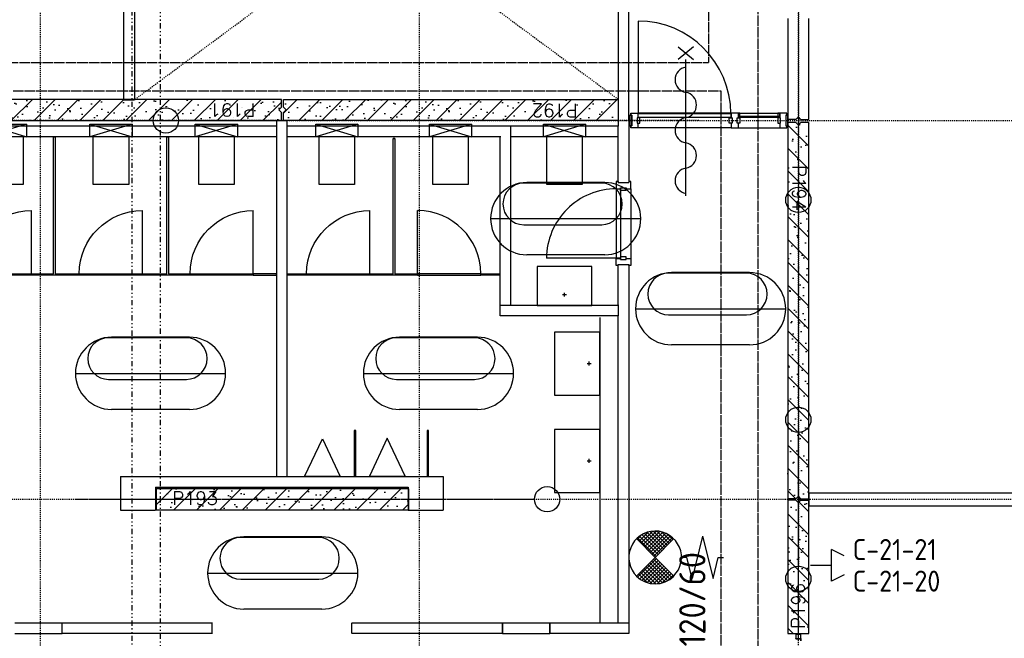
# Model space of a CAD drawing. Extents: x 0 to 1537, y 0 to 841.
# Tile 27 of 58: x 622 to 716, y 239 to 298. Entities that reach past the tile are written whole.
import ezdxf

# ---------------------------------------------------------------- set-up
doc = ezdxf.new("R2010")
doc.units = 0
doc.header["$PDSIZE"] = 2
for name, pattern in [('AUSGEZOGEN', [0]), ('DASHDOT', [25.4, 12.7, -6.35, 0, -6.35]), ('DASHDOT2', [12.7, 6.35, -3.175, 0, -3.175]), ('DASHEDX2', [1.5, 1, -0.5]), ('DIVIDE', [1.25, 0.5, -0.25, 0, -0.25, 0, -0.25]), ('E0001', [1, 1, 0])]:
    doc.linetypes.add(name, pattern=pattern)
doc.layers.get('0').update_dxf_attribs({"linetype": 'CONTINUOUS'})
for name, color, linetype in [('AB$1A---_ATTRIB', 9, 'CONTINUOUS'), ('AL$1A---_ALGEMEEN', 9, 'CONTINUOUS'), ('AT$1A---_TEKSTB', 8, 'CONTINUOUS'), ('ET6130--_KANALISATIE', 7, 'CONTINUOUS'), ('GOTEN', 3, 'CONTINUOUS'), ('STRAMIEN', 1, 'CONTINUOUS'), ('VITELCODERING', 5, 'CONTINUOUS'), ('VITELDATA', 1, 'CONTINUOUS')]:
    doc.layers.add(name, color=color, linetype=linetype)
doc.styles.add('B-01', font='romans.shx', dxfattribs={"width": 1.2})
doc.styles.add('ROMANS', font='romans.shx', dxfattribs={"height": 300})
doc.styles.get("Standard").update_dxf_attribs({"font": 'ISO'})

# ---------------------------------------------------------------- blocks, each defined once
blk = doc.blocks.new('01564')
at = {"layer": 'AL$1A---_ALGEMEEN', "color": 15, "linetype": 'AUSGEZOGEN'}
for p, q in [((0, 1.5), (0, 48.5)), ((1.5, 50), (38.5, 50)), ((1.5, 1.5), (1.5, 48.5)), ((1.5, 48.5), (38.5, 48.5)), ((40, 1.5), (1.5, 1.5)), ((58.5, 0), (1.5, 0)), ((38.5, 48.5), (38.5, 3)), ((40, 48.5), (40, 3)), ((40, 3), (58.5, 3)), ((58.5, 1.5), (40, 1.5))]:
    blk.add_line(p, q, dxfattribs=at)
for centre, start, end in [((1.5, 48.5), 90, 180), ((1.5, 1.5), 180, 270), ((38.5, 48.5), 0, 90), ((40, 3), 180, 270), ((58.5, 1.5), 0, 90), ((58.5, 1.5), 270, 0)]:
    blk.add_arc(centre, 1.5, start, end, dxfattribs=at)
blk = doc.blocks.new('H100017-_871429120740')
at = {"layer": 'AL$1A---_ALGEMEEN'}
for p, q in [((1.2, -120.3), (1.2, -82.5)), ((-17.7, -101.4), (20.1, -101.4))]:
    blk.add_line(p, q, dxfattribs=at)
blk.add_lwpolyline([(-300, -430), (-300, 0), (300, 0), (300, -430)], close=True, dxfattribs=at)
blk = doc.blocks.new('-954JH003')
at = {"layer": 'AL$1A---_ALGEMEEN'}
for p, q in [((200, 120), (-200, 0)), ((-200, 120), (200, 0))]:
    blk.add_line(p, q, dxfattribs=at)
blk.add_lwpolyline([(200, 120), (200, 0), (-200, 0), (-200, 120)], close=True, dxfattribs=at)
blk.add_lwpolyline([(168.1, 0), (168.1, -452.1), (-168.1, -452.1), (-168.1, 0)], dxfattribs=at)
blk = doc.blocks.new('-954P-KOZ2')
at = {"layer": 'AL$1A---_ALGEMEEN', "ltscale": 2}
blk.add_line((15, 0), (615, 0), dxfattribs=at)
at = {"layer": 'AL$1A---_ALGEMEEN', "color": 15, "ltscale": 2}
blk.add_lwpolyline([(0, 0), (0, -600), (15, -600), (15, 0)], close=True, dxfattribs=at)
at = {"layer": 'AL$1A---_ALGEMEEN', "ltscale": 2}
blk.add_arc((15, 0), 600, 270, 0, dxfattribs=at)
blk = doc.blocks.new('H100005-_871429120740')
at = {"layer": 'AL$1A---_ALGEMEEN'}
blk.add_lwpolyline([(-170, 0), (170, 0), (0, -360)], close=True, dxfattribs=at)
blk = doc.blocks.new('H100015-_871429120740')
at = {"layer": 'AL$1A---_ALGEMEEN'}
for p, q in [((1.2, -82.5), (1.2, -120.3)), ((-17.7, -101.4), (20.1, -101.4))]:
    blk.add_line(p, q, dxfattribs=at)
blk.add_lwpolyline([(-260, 0), (-260, -370), (260, -370), (260, 0)], close=True, dxfattribs=at)
blk = doc.blocks.new('-954P1-KHIB')
at = {"layer": 'AL$1A---_ALGEMEEN'}
blk.add_lwpolyline([(-87.4, -105.3), (-61.4, -105.3), (-61.4, -52.3), (-87.4, -52.3)], close=True, dxfattribs=at)
blk = doc.blocks.new('XREF_B-A3-II-112')
at = {"layer": 'AL$1A---_ALGEMEEN', "ltscale": 2}
h = blk.add_hatch(dxfattribs=at)
h.set_pattern_fill('PREFB', color=8, scale=8, angle=360, style=0)
h.set_pattern_definition([(45, (75863.04, 51003.07), (-108.612, 108.612), []), (17, (75863.04, 51003.07), (41.26, 127.724), [0, -130.56, -73.92, 0, -107.52]), (48, (75863.04, 51003.07), (-29.465, 129.875), [0, -129.28, 0, -131.84, 0, -106.24]), (71, (75863.04, 51003.07), (-76.6585, 107.621), [0, -128, 0, -768, -105.28])])
h.paths.add_polyline_path([(74973, 51003.1), (78153, 51003.1), (78153, 51078.1), (78128, 51103.1), (78153, 51128.1), (78153, 51203.1), (74973, 51203.1)])
h = blk.add_hatch(dxfattribs=at)
h.set_pattern_fill('PREFB', color=8, scale=8, angle=360, style=0)
h.set_pattern_definition([(45, (79463.04, 51003.07), (-108.612, 108.612), []), (17, (79463.04, 51003.07), (41.26, 127.724), [0, -130.56, -73.92, 0, -107.52]), (48, (79463.04, 51003.07), (-29.465, 129.875), [0, -129.28, 0, -131.84, 0, -106.24]), (71, (79463.04, 51003.07), (-76.6585, 107.621), [0, -128, 0, -768, -105.28])])
h.paths.add_polyline_path([(78173, 51128.1), (78198, 51103.1), (78173, 51078.1), (78173, 51003.1), (81353, 51003.1), (81353, 51203.1), (78173, 51203.1)])
h = blk.add_hatch(dxfattribs=at)
h.set_pattern_fill('PREFB', color=8, scale=8, angle=90, style=0)
h.set_pattern_definition([(135, (83063.04, 47403.07), (-108.6116, -108.6116), []), (107, (83063.04, 47403.07), (-127.7242, 41.26), [0, -130.56, -73.92, 0, -107.52]), (138, (83063.04, 47403.07), (-129.875, -29.465), [0, -129.28, 0, -131.84, 0, -106.24]), (161, (83063.04, 47403.07), (-107.621, -76.6585), [0, -128, 0, -768, -105.28])])
h.paths.add_polyline_path([(83163, 47413.1), (83163, 50983.1), (83088, 50983.1), (83063, 50958.1), (83063, 47438.1), (83088, 47413.1)])
h.paths.add_polyline_path([(83038, 47413.1), (83063, 47438.1), (83063, 50958.1), (83038, 50983.1), (82963, 50983.1), (82963, 47413.1)])
at = {"layer": 'AL$1A---_ALGEMEEN'}
h = blk.add_hatch(dxfattribs=at)
h.set_pattern_fill('PREFB', color=8, scale=8, angle=180, style=0)
h.set_pattern_definition([(225, (79463.04, 47403.07), (108.612, -108.612), []), (197, (79463.04, 47403.07), (-41.26, -127.724), [0, -130.56, -73.92, 0, -107.52]), (228, (79463.04, 47403.07), (29.465, -129.875), [0, -129.28, 0, -131.84, 0, -106.24]), (251, (79463.04, 47403.07), (76.6585, -107.621), [0, -128, 0, -768, -105.28])])
h.paths.add_polyline_path([(79363, 47503.1), (76963, 47503.1), (76963, 47403.1), (79363, 47403.1)])
h.paths.add_polyline_path([(79363, 47403.1), (76963, 47403.1), (76963, 47303.1), (79363, 47303.1)])
at = {"layer": 'AL$1A---_ALGEMEEN', "ltscale": 2}
h = blk.add_hatch(dxfattribs=at)
h.set_pattern_fill('PREFB', color=8, scale=8, angle=270, style=0)
h.set_pattern_definition([(315, (83063.04, 47403.07), (108.612, 108.612), []), (287, (83063.04, 47403.07), (127.724, -41.26), [0, -130.56, -73.92, 0, -107.52]), (318, (83063.04, 47403.07), (129.875, 29.465), [0, -129.28, 0, -131.84, 0, -106.24]), (341, (83063.04, 47403.07), (107.621, 76.6585), [0, -128, 0, -768, -105.28])])
h.paths.add_polyline_path([(82963, 47393.1), (82963, 46128.1), (83063, 46128.1), (83063, 47368.1), (83038, 47393.1)])
h.paths.add_polyline_path([(83088, 47393.1), (83063, 47368.1), (83063, 46128.1), (83163, 46128.1), (83163, 47393.1)])
at = {"layer": 'AL$1A---_ALGEMEEN', "color": 8, "linetype": 'DASHDOT', "ltscale": 0.5}
for p, q in [((83063, 54637.6), (83063, 50367.6)), ((78441.5, 51003.1), (74023.4, 51003.1)), ((82117, 51003.1), (77176.2, 51003.1)), ((83063, 51037.6), (83063, 46767.6)), ((83063, 46083.6), (83063, 48038.6)), ((76206.3, 47403.1), (80557.1, 47403.1))]:
    blk.add_line(p, q, dxfattribs=at)
at = {"layer": 'AL$1A---_ALGEMEEN', "color": 8, "linetype": 'DASHEDX2', "ltscale": 5}
for p, q in [((76758, 54598.1), (81353, 51203.1)), ((76763, 51203.1), (81353, 54603.1))]:
    blk.add_line(p, q, dxfattribs=at)
at = {"layer": 'AL$1A---_ALGEMEEN', "color": 8, "ltscale": 2}
for p, q in [((81353, 53394.1), (81353, 50948.1)), ((81453, 51003.1), (81453, 53394.1)), ((81542, 51948.3), (81542, 51069.3)), ((81542, 51948.1), (81542, 51069.1)), ((81922.1, 51702.1), (82066.1, 51582.1)), ((82066.1, 51702.1), (81922.1, 51582.1)), ((81994.1, 50286.1), (81994.1, 51582.1)), ((76658, 51198.1), (76758, 51198.1)), ((81473, 51053.8), (81473, 51072.3)), ((81473, 51072.3), (81540, 51072.3)), ((81473, 51053.6), (81473, 51072.1)), ((81473, 51072.1), (81540, 51072.1)), ((81540, 51072.3), (81540, 51029.3)), ((82424, 51072.3), (81540, 51072.3)), ((81540, 51072.1), (81540, 51029.1)), ((82424, 51072.1), (81540, 51072.1)), ((82491, 51072.3), (82424, 51072.3)), ((82424, 51072.3), (82424, 51029.3)), ((82491, 51072.1), (82424, 51072.1)), ((82424, 51072.1), (82424, 51029.1)), ((82491, 51072.3), (82491, 51029.3)), ((82491, 51072.3), (82886, 51072.3)), ((82491, 51072.1), (82491, 51029.1)), ((82491, 51072.1), (82886, 51072.1)), ((82953, 51072.3), (82886, 51072.3)), ((82886, 51072.3), (82886, 51029.3)), ((82953, 51072.1), (82886, 51072.1)), ((82886, 51072.1), (82886, 51029.1)), ((82953, 51053.8), (82953, 51072.3)), ((82953, 51053.6), (82953, 51072.1)), ((78108, 50998.1), (78108, 50948.1)), ((78208, 50998.1), (78108, 50998.1)), ((78208, 50948.1), (78208, 50998.1)), ((81453, 51003.1), (81453, 50412.6)), ((81482, 51053.8), (81473, 51053.8)), ((81473, 51053.8), (81482, 51053.8)), ((81482, 51053.6), (81473, 51053.6)), ((81473, 51053.6), (81482, 51053.6)), ((81482, 51053.8), (81482, 50951.8)), ((81482, 51053.6), (81482, 50951.6)), ((81540, 50976.3), (81540, 50933.3)), ((81540, 50976.1), (81540, 50933.1)), ((82433, 51029.3), (82424, 51029.3)), ((82433, 51029.1), (82424, 51029.1)), ((82433, 50976.3), (82424, 50976.3)), ((82424, 50976.3), (82424, 50933.3)), ((82433, 50976.1), (82424, 50976.1)), ((82424, 50976.1), (82424, 50933.1)), ((82433, 51029.3), (82433, 50976.3)), ((82433, 51029.1), (82433, 50976.1)), ((82491, 50976.3), (82491, 50933.3)), ((82491, 50976.1), (82491, 50933.1)), ((82886, 51029.3), (82895, 51029.3)), ((82886, 51029.1), (82895, 51029.1)), ((82886, 50976.3), (82886, 50933.3)), ((82886, 50976.1), (82886, 50933.1)), ((82944, 51053.8), (82953, 51053.8)), ((82944, 51053.8), (82944, 50951.8)), ((82944, 51053.6), (82953, 51053.6)), ((82944, 51053.6), (82944, 50951.6)), ((78108, 50948.1), (74963, 50948.1)), ((81353, 50948.1), (78208, 50948.1)), ((80331.2, 50848.1), (80331.2, 50948.1)), ((81353, 50848.1), (81353, 50948.1)), ((81482, 50951.8), (81472.3, 50951.8)), ((81482, 50951.6), (81472.3, 50951.6)), ((81540, 50933.3), (81473, 50933.3)), ((81540, 50933.1), (81473, 50933.1)), ((82424, 50933.3), (81540, 50933.3)), ((82424, 50933.1), (81540, 50933.1)), ((82424, 50933.3), (82491, 50933.3)), ((82424, 50933.1), (82491, 50933.1)), ((82491, 50933.3), (82886, 50933.3)), ((82491, 50933.1), (82886, 50933.1)), ((82886, 50933.3), (82911, 50933.3)), ((82886, 50933.1), (82911, 50933.1)), ((82911, 50933.3), (82953, 50933.3)), ((82911, 50933.1), (82953, 50933.1)), ((82944, 50951.8), (82953, 50951.8)), ((82944, 50951.6), (82953, 50951.6)), ((78108, 50848.1), (74963, 50848.1)), ((78108, 50848.1), (78108, 47618.1)), ((78208, 47618.1), (78208, 50848.1)), ((80236.2, 50848.1), (78208, 50848.1)), ((80231.2, 49146.1), (80231.2, 50848.1)), ((80331.2, 49246.1), (80331.2, 50848.1)), ((81353, 50848.1), (80331.2, 50848.1)), ((81353, 50412.6), (81353, 50848.1)), ((81332.5, 50421.6), (81332.5, 50354.6)), ((81351, 50421.6), (81332.5, 50421.6)), ((81351, 50421.6), (81351, 50412.6)), ((81351, 50412.6), (81453, 50412.6)), ((81353, 50412.6), (81453, 50412.6)), ((81453, 50421.6), (81453, 50412.6)), ((81471.5, 50354.6), (81471.5, 50421.6)), ((81332.5, 50354.6), (81375.5, 50354.6)), ((81332.5, 50354.6), (81332.5, 49691.4)), ((81375.5, 50363.6), (81428.5, 50363.6)), ((81375.5, 50363.6), (81375.5, 50354.6)), ((81428.5, 50363.6), (81428.5, 50354.6)), ((81428.5, 50354.6), (81471.5, 50354.6)), ((81471.5, 50354.6), (81471.5, 49691.4)), ((81335.5, 49693.4), (80671.5, 49693.4)), ((81332.5, 49624.4), (81332.5, 49691.4)), ((81332.5, 49691.4), (81375.5, 49691.4)), ((81375.5, 49682.4), (81375.5, 49691.4)), ((81375.5, 49682.4), (81428.5, 49682.4)), ((81428.5, 49691.4), (81471.5, 49691.4)), ((81428.5, 49682.4), (81428.5, 49691.4)), ((81471.5, 49691.4), (81471.5, 49624.4)), ((81351, 49624.4), (81332.5, 49624.4)), ((81351, 49624.4), (81351, 49633.4)), ((81351, 49633.4), (81453, 49633.4)), ((81353, 49633.4), (81453, 49633.4)), ((81353, 49251.6), (81353, 49633.4)), ((81453, 49633.4), (81453, 46128.1)), ((81453, 49624.4), (81453, 49633.4)), ((80047.1, 49546.6), (80231.2, 49546.6)), ((80231.2, 49531.6), (80047.1, 49531.6)), ((80331.2, 49246.1), (80231.2, 49246.1)), ((81353, 49246.1), (80331.2, 49246.1)), ((81353, 49251.6), (81353, 49246.1)), ((81353, 49246.1), (81353, 49146.1)), ((81353, 49146.1), (80231.2, 49146.1)), ((81178, 49131.1), (81178, 46228.1)), ((81353, 46228.1), (81353, 49151.6)), ((76627, 47618.1), (78108, 47618.1)), ((76627, 47618.1), (76627, 47298.1)), ((78208, 47618.1), (79689, 47618.1)), ((79689, 47618.1), (79689, 47298.1)), ((76958, 47518.1), (79358, 47518.1)), ((76958, 47518.1), (76958, 47298.1)), ((79358, 47518.1), (79358, 47298.1)), ((76627, 47298.1), (76958, 47298.1)), ((79358, 47298.1), (79689, 47298.1)), ((75623, 46228.1), (76073, 46228.1)), ((76073, 46228.1), (77499, 46228.1)), ((76073, 46128.1), (76073, 46228.1)), ((77493, 46228.1), (77493, 46128.1)), ((78823, 46128.1), (78823, 46228.1)), ((78827, 46228.1), (80253, 46228.1)), ((80253, 46228.1), (80253, 46128.1)), ((80253, 46128.1), (80253, 46228.1)), ((80253, 46228.1), (80703, 46228.1)), ((80703, 46228.1), (80703, 46128.1)), ((80703, 46228.1), (81353, 46228.1)), ((80703, 46128.1), (80703, 46228.1)), ((81353, 46228.1), (81453, 46228.1)), ((75623, 46128.1), (76073, 46128.1)), ((77499, 46128.1), (76073, 46128.1)), ((80253, 46128.1), (78827, 46128.1)), ((80253, 46128.1), (80703, 46128.1)), ((81453, 46128.1), (80703, 46128.1))]:
    blk.add_line(p, q, dxfattribs=at)
at = {"layer": 'AL$1A---_ALGEMEEN', "color": 8, "linetype": 'Continuous'}
for p, q in [((82963, 51973.6), (82963, 51013.1)), ((83163, 51013.1), (83163, 51973.6)), ((78153, 51203.1), (74973, 51203.1)), ((78153, 51128.1), (78153, 51203.1)), ((78173, 51128.1), (78173, 51203.1)), ((78173, 51203.1), (81353, 51203.1)), ((81353, 51203.1), (81353, 51003.1)), ((78128, 51103.1), (78153, 51128.1)), ((78153, 51078.1), (78128, 51103.1)), ((78153, 51003.1), (78153, 51078.1)), ((78198, 51103.1), (78173, 51128.1)), ((78173, 51078.1), (78198, 51103.1)), ((78173, 51003.1), (78173, 51078.1)), ((74973, 51003.1), (78153, 51003.1)), ((81353, 51003.1), (78173, 51003.1)), ((83038, 51013.1), (82963, 51013.1)), ((82963, 50983.1), (82963, 47408.1)), ((83038, 50983.1), (82963, 50983.1)), ((83063, 51038.1), (83038, 51013.1)), ((83038, 50983.1), (83063, 50958.1)), ((83088, 51013.1), (83063, 51038.1)), ((83063, 50958.1), (83088, 50983.1)), ((83088, 51013.1), (83163, 51013.1)), ((83163, 50983.1), (83088, 50983.1)), ((83163, 47408.1), (83163, 50983.1)), ((79363, 47503.1), (76963, 47503.1)), ((76963, 47503.1), (76963, 47303.1)), ((79363, 47303.1), (79363, 47503.1)), ((83063, 47433.1), (83038, 47408.1)), ((83088, 47408.1), (83063, 47433.1)), ((83038, 47408.1), (82963, 47408.1)), ((82963, 47393.1), (82963, 46128.1)), ((83038, 47393.1), (82963, 47393.1)), ((83038, 47393.1), (83063, 47368.1)), ((83063, 47368.1), (83088, 47393.1)), ((83088, 47408.1), (83163, 47408.1)), ((83088, 47393.1), (83163, 47393.1)), ((83163, 46128.1), (83163, 47393.1)), ((76963, 47303.1), (79363, 47303.1)), ((81536.7, 46661.5), (81714.6, 46839.4)), ((81556.4, 46645.8), (81732.3, 46821.7)), ((81578, 46632.1), (81749.9, 46804)), ((81601.5, 46620.3), (81767.6, 46786.4)), ((81771.7, 46608.8), (81616.3, 46764.2)), ((81627.3, 46610.6), (81785.3, 46768.7)), ((81798, 46617.9), (81634, 46781.9)), ((81822, 46629.3), (81651.7, 46799.6)), ((81844, 46642.6), (81669.4, 46817.3)), ((81864.1, 46657.8), (81687, 46834.9)), ((81629.1, 46610.1), (81545.6, 46693.5)), ((81673.7, 46600.8), (81563.3, 46711.2)), ((81710.6, 46599.2), (81581, 46728.9)), ((81742.8, 46602.4), (81598.7, 46746.6)), ((81655.5, 46603.5), (81803, 46751)), ((81686.9, 46599.6), (81820.7, 46733.3)), ((81722.6, 46599.9), (81838.3, 46715.6)), ((81765.1, 46607), (81856, 46698)), ((81823.5, 46630.1), (81873.7, 46680.3)), ((82963, 46128.1), (83163, 46128.1))]:
    blk.add_line(p, q, dxfattribs=at)
at = {"layer": 'AL$1A---_ALGEMEEN', "color": 8}
for p, q in [((78208, 50998.1), (78108, 50998.1)), ((78108, 50998.1), (78108, 47618.1)), ((78208, 47618.1), (78208, 50998.1)), ((81482, 51053.6), (81463, 51053.6)), ((81463, 51053.6), (81463, 50951.6)), ((81482, 50951.6), (81482, 51053.6)), ((82963, 51053.6), (82944, 51053.6)), ((82944, 51053.6), (82944, 50951.6)), ((82963, 50951.6), (82963, 51053.6)), ((81463, 50951.6), (81482, 50951.6)), ((82944, 50951.6), (82963, 50951.6)), ((78108, 47618.1), (78208, 47618.1)), ((83163, 47465.6), (86499.6, 47465.6)), ((83163, 47465.6), (83163, 47340.6)), ((83163, 47340.6), (86499.6, 47340.6)), ((81532.3, 47021.7), (81578, 47067.4)), ((81712.6, 46860.5), (81536.1, 47037)), ((81550, 47004), (81638.4, 47092.4)), ((81730.3, 46878.2), (81555.6, 47052.9)), ((81567.6, 46986.3), (81681.3, 47100)), ((81748, 46895.9), (81577, 47066.9)), ((81585.3, 46968.7), (81717.2, 47100.5)), ((81765.7, 46913.6), (81600.4, 47078.9)), ((81603, 46951), (81748.7, 47096.7)), ((81620.7, 46933.3), (81777.1, 47089.7)), ((81783.3, 46931.2), (81625.9, 47088.7)), ((81638.4, 46915.6), (81802.9, 47080.1)), ((81801, 46948.9), (81653.9, 47096.1)), ((81656, 46897.9), (81826.4, 47068.4)), ((81673.7, 46880.3), (81848, 47054.6)), ((81818.7, 46966.6), (81685, 47100.3)), ((81691.4, 46862.6), (81867.8, 47039)), ((81836.4, 46984.3), (81720.3, 47100.3)), ((81854.1, 47001.9), (81762.2, 47093.8)), ((81871.7, 47019.6), (81818.9, 47072.5)), ((82153, 47050.9), (82053, 46650.9)), ((82153, 47050.9), (82253, 46650.9)), ((81703, 46850.9), (81528, 47025.9)), ((81703, 46850.9), (81878, 47025.9)), ((81703, 46850.9), (81528, 46675.9)), ((81703, 46850.9), (81878, 46675.9)), ((82003, 46850.9), (81953, 46850.9)), ((82053, 46650.9), (82003, 46850.9)), ((82253, 46650.9), (82303, 46850.9)), ((82303, 46850.9), (82353, 46850.9))]:
    blk.add_line(p, q, dxfattribs=at)
at = {"layer": 'AL$1A---_ALGEMEEN', "color": 8, "linetype": 'ByBlock'}
for p, q in [((81193.3, 50407.5), (80454.8, 50407.5)), ((81223.8, 50413.3), (80483.5, 50413.3)), ((80140.3, 50070.1), (81566.9, 50070.1)), ((81195.1, 50008.5), (80454.8, 50008.5)), ((81223.8, 49726.9), (80483.5, 49726.9)), ((82569.4, 49551.4), (81830.9, 49551.4)), ((82599.9, 49557.1), (81859.6, 49557.1)), ((81516.4, 49213.9), (82943, 49213.9)), ((82571.1, 49152.4), (81830.9, 49152.4)), ((77250.6, 48937.3), (76512.1, 48937.3)), ((77281, 48943.1), (76540.8, 48943.1)), ((79985, 48937.3), (79246.5, 48937.3)), ((80015.5, 48943.1), (79275.2, 48943.1)), ((82599.9, 48870.8), (81859.6, 48870.8)), ((76197.6, 48599.9), (77624.2, 48599.9)), ((77252.3, 48538.3), (76512.1, 48538.3)), ((78932, 48599.9), (80358.7, 48599.9)), ((79986.8, 48538.3), (79246.5, 48538.3)), ((77281, 48256.7), (76540.8, 48256.7)), ((80015.5, 48256.7), (79275.2, 48256.7)), ((78506, 47039.5), (77767.5, 47039.5)), ((78536.5, 47045.3), (77796.2, 47045.3)), ((77453, 46702.1), (78879.7, 46702.1)), ((78507.8, 46640.5), (77767.5, 46640.5)), ((78536.5, 46358.9), (77796.2, 46358.9))]:
    blk.add_line(p, q, dxfattribs=at)
at = {"layer": 'AL$1A---_ALGEMEEN', "color": 8, "ltscale": 2}
for points in [[(76658, 51198.1), (76658, 52403.3)], [(76758, 52403.3), (76758, 51198.1)], [(82491, 51045.3), (82508, 51045.3), (82508, 51072.3), (82491, 51072.3), (82491, 51045.3)], [(82491, 51045.1), (82508, 51045.1), (82508, 51072.1), (82491, 51072.1), (82491, 51045.1)], [(82869, 51045.3), (82886, 51045.3), (82886, 51072.3), (82869, 51072.3), (82869, 51045.3)], [(82869, 51045.1), (82886, 51045.1), (82886, 51072.1), (82869, 51072.1), (82869, 51045.1)], [(81473, 50933.3), (81473, 50951.8)], [(81473, 50933.1), (81473, 50951.6)], [(82953, 50933.3), (82953, 50951.8)], [(82953, 50933.1), (82953, 50951.6)], [(76003.5, 50848.1), (76003.5, 49546.6), (76233, 49546.6), (76233, 49531.6), (75779.3, 49531.6), (75779.3, 49546.6), (75988.5, 49546.6), (75988.5, 50848.1), (76003.5, 50848.1), (75988.5, 50848.1)], [(77081.5, 50848.1), (77081.5, 49546.6), (77286.8, 49546.6), (77286.8, 49531.6), (76833, 49531.6), (76833, 49546.6), (77066.5, 49546.6), (77066.5, 50848.1), (77081.5, 50848.1), (77066.5, 50848.1)], [(79229.6, 50833.1), (79229.6, 49546.6), (79447.1, 49546.6), (79447.1, 49531.6), (78993.4, 49531.6), (78993.4, 49546.6), (79214.6, 49546.6), (79214.6, 50833.1), (79229.6, 50833.1), (79214.6, 50833.1)], [(81471.5, 50421.6), (81453, 50421.6)], [(81471.5, 49624.4), (81453, 49624.4)]]:
    blk.add_lwpolyline(points, dxfattribs=at)
at = {"layer": 'AL$1A---_ALGEMEEN', "color": 8}
for points in [[(82422, 51069.3), (82422, 51030.3), (81542, 51030.3), (81542, 51069.3)], [(82422, 51069.1), (82422, 51030.1), (81542, 51030.1), (81542, 51069.1)], [(81557, 51029.3), (81531, 51029.3), (81531, 50976.3), (81557, 50976.3)], [(81557, 51029.1), (81531, 51029.1), (81531, 50976.1), (81557, 50976.1)], [(82407, 51029.3), (82433, 51029.3), (82433, 50976.3), (82407, 50976.3)], [(82407, 51029.1), (82433, 51029.1), (82433, 50976.1), (82407, 50976.1)], [(82482, 51029.3), (82508, 51029.3), (82508, 50976.3), (82482, 50976.3)], [(82482, 51029.1), (82508, 51029.1), (82508, 50976.1), (82482, 50976.1)], [(82895, 51029.3), (82869, 51029.3), (82869, 50976.3), (82895, 50976.3)], [(82895, 51029.1), (82869, 51029.1), (82869, 50976.1), (82895, 50976.1)], [(81335.5, 50352.6), (81374.5, 50352.6), (81374.5, 49693.4), (81335.5, 49693.4)], [(81375.5, 50337.6), (81375.5, 50363.6), (81428.5, 50363.6), (81428.5, 50337.6)]]:
    blk.add_lwpolyline(points, close=True, dxfattribs=at)
at = {"layer": 'AL$1A---_ALGEMEEN', "color": 8, "ltscale": 2}
for points in [[(82496, 51041.3), (82496, 51033.3), (82881, 51033.3), (82881, 51041.3)], [(82496, 51041.1), (82496, 51033.1), (82881, 51033.1), (82881, 51041.1)], [(78108, 49546.6), (77886.8, 49546.6), (77886.8, 49531.6), (78108, 49531.6)], [(78208, 49546.6), (78393.4, 49546.6), (78393.4, 49531.6), (78208, 49531.6)], [(78858.9, 47618.1), (78858.9, 48058.1), (78843.9, 48058.1), (78843.9, 47618.1)], [(79551.5, 47618.1), (79551.5, 48058.1), (79536.5, 48058.1), (79536.5, 47618.1)]]:
    blk.add_lwpolyline(points, close=True, dxfattribs=at)
at = {"layer": 'AL$1A---_ALGEMEEN', "color": 8, "linetype": 'Continuous'}
blk.add_lwpolyline([(81525.4, 46672, 0.412892), (81880.6, 46672.9, -1.104742)], format="xyb", dxfattribs=at)
at = {"layer": 'AL$1A---_ALGEMEEN', "color": 8, "linetype": 'Continuous', "ltscale": 2}
for centre in [(77056.2, 51003.1), (83063, 50247.6), (83063, 48158.6), (80677.1, 47403.1), (83063, 46647.6)]:
    blk.add_circle(centre, 120, dxfattribs=at)
at = {"layer": 'AL$1A---_ALGEMEEN', "color": 8, "ltscale": 2}
for centre, radius, start, end in [((81541.3, 51067.5), 880.7, 0.11121, 89.95393), ((81541.3, 51067.4), 880.7, 0.11121, 89.95393), ((82014.1, 51390.1), 121.7, 99.46232, 260.53768), ((81974.1, 51150.1), 121.7, 279.46232, 80.53768), ((82014.1, 50910.1), 121.7, 99.46232, 260.53768), ((81974.1, 50670.1), 121.7, 279.46232, 80.53768), ((82014.1, 50430.1), 121.7, 99.46232, 260.53768), ((81332.5, 49691.6), 661, 89.73996, 179.84398)]:
    blk.add_arc(centre, radius, start, end, dxfattribs=at)
at = {"layer": 'AL$1A---_ALGEMEEN', "color": 8, "linetype": 'ByBlock'}
for centre, radius, start, end in [((80483.5, 50070.1), 343.2, 90, 270), ((80454.8, 50209.9), 197.6, 90, 270), ((81193.3, 50209.9), 197.6, 270, 90), ((81223.8, 50070.1), 343.2, 270, 90), ((81859.6, 49213.9), 343.2, 90, 270), ((81830.9, 49353.8), 197.6, 90, 270), ((82569.4, 49353.8), 197.6, 270, 90), ((82599.9, 49213.9), 343.2, 270, 90), ((76540.8, 48599.9), 343.2, 90, 270), ((76512.1, 48739.7), 197.6, 90, 270), ((77250.6, 48739.7), 197.6, 270, 90), ((77281, 48599.9), 343.2, 270, 90), ((79275.2, 48599.9), 343.2, 90, 270), ((79246.5, 48739.7), 197.6, 90, 270), ((79985, 48739.7), 197.6, 270, 90), ((80015.5, 48599.9), 343.2, 270, 90), ((77796.2, 46702.1), 343.2, 90, 270), ((77767.5, 46841.9), 197.6, 90, 270), ((78506, 46841.9), 197.6, 270, 90), ((78536.5, 46702.1), 343.2, 270, 90)]:
    blk.add_arc(centre, radius, start, end, dxfattribs=at)
at = {"layer": 'AL$1A---_ALGEMEEN', "color": 8}
blk.add_arc((81703, 46850.9), 250, 314.92955, 226.20005, dxfattribs=at)
at = {"layer": 'AL$1A---_ALGEMEEN', "color": 8, "linetype": 'Continuous', "ltscale": 2}
for p in [(75863, 51003.1), (79463, 51003.1), (83063, 51003.1), (79463, 47403.1), (83063, 47403.1), (83063, 46118.1)]:
    blk.add_point(p, dxfattribs=at)
at = {"layer": 'STRAMIEN', "color": 8, "linetype": 'DASHDOT2'}
for p, q in [((75863, 95903.1), (75863, 35276.1)), ((79463, 95903.1), (79463, 35276.1)), ((83063, 35276.1), (83063, 95903.1)), ((18063, 51003.1), (104973, 51003.1)), ((18013, 47403.1), (104928, 47403.1))]:
    blk.add_line(p, q, dxfattribs=at)
at = {"layer": 'AL$1A---_ALGEMEEN', "color": 8, "ltscale": 2}
for p in [(75534, 50848.1), (76535, 50848.1), (77536.1, 50848.1), (78680.5, 50847.9), (79758.5, 50848.1), (80842.1, 50848.1)]:
    blk.add_blockref('-954JH003', p, dxfattribs=at)
at = {"layer": 'AL$1A---_ALGEMEEN', "color": 8, "ltscale": 2, "xscale": -1}
for name, p, rotation in [('-954P-KOZ2', (75779.3, 49531.6), 270), ('-954P-KOZ2', (76833, 49531.6), 270), ('-954P-KOZ2', (77886.8, 49531.6), 270), ('-954P-KOZ2', (78993.4, 49531.6), 270), ('H100017-_871429120740', (81178, 48690.9), 270), ('H100017-_871429120740', (81178, 47766.9), 270), ('H100005-_871429120740', (79159.4, 47623.1), 180)]:
    blk.add_blockref(name, p, dxfattribs=dict(at, rotation=rotation))
at = {"layer": 'AL$1A---_ALGEMEEN', "color": 8, "ltscale": 2}
for name, p, rotation in [('-954P-KOZ2', (79447.1, 49531.6), 90), ('-954P1-KHIB', (81480.8, 49621), 270), ('H100015-_871429120740', (80842.1, 49246.1), 180), ('H100005-_871429120740', (78543, 47618.1), 180)]:
    blk.add_blockref(name, p, dxfattribs=dict(at, rotation=rotation))
at = {"layer": 'AL$1A---_ALGEMEEN', "color": 8, "ltscale": 2, "extrusion": (0, 0, -1), "zscale": -1, "rotation": 270}
blk.add_blockref('01564', (-83088, 46118.1), dxfattribs=at)
at = {"layer": 'AB$1A---_ATTRIB', "color": 8, "linetype": 'Continuous', "style": 'ROMANS'}
for tag, p, height in [('RUIMTENUMMER', (60177.2, 86637.4), 200), ('PEILMAAT', (60122.8, 86379.8), 150), ('RUIMTENUMMER', (23321.9, 85669.4), 200), ('PEILMAAT', (23267.5, 85411.8), 150), ('RUIMTENUMMER', (25656.2, 84910.2), 200), ('RUIMTENUMMER', (66336.2, 84906.8), 200), ('PEILMAAT', (25601.8, 84652.6), 150), ('PEILMAAT', (66281.8, 84649.2), 150), ('RUIMTENUMMER', (23536.7, 82918.7), 200), ('PEILMAAT', (23482.3, 82661.1), 150), ('RUIMTENUMMER', (84268.6, 82608.4), 200), ('PEILMAAT', (84214.2, 82350.8), 150), ('RUIMTENUMMER', (23680.6, 80585.4), 200), ('PEILMAAT', (23626.2, 80327.8), 150), ('RUIMTENUMMER', (22893.9, 79094.4), 200), ('RUIMTENUMMER', (66336.2, 79048.4), 200), ('PEILMAAT', (22839.4, 78836.8), 150), ('PEILMAAT', (66281.8, 78790.8), 150), ('RUIMTENUMMER', (84268.6, 77245.4), 200), ('PEILMAAT', (84214.2, 76987.8), 150), ('RUIMTENUMMER', (81101.2, 75686.4), 200), ('RUIMTENUMMER', (83670.6, 75687.4), 200), ('RUIMTENUMMER', (86015.2, 75686.4), 200), ('RUIMTENUMMER', (75644.2, 75605), 200), ('RUIMTENUMMER', (25752.2, 75504.4), 200), ('PEILMAAT', (81046.8, 75428.8), 150), ('PEILMAAT', (83616.2, 75429.8), 150), ('PEILMAAT', (85960.8, 75428.8), 150), ('PEILMAAT', (75589.8, 75347.4), 150), ('PEILMAAT', (25697.8, 75246.8), 150), ('RUIMTENUMMER', (93080.6, 75257.4), 200), ('PEILMAAT', (93026.2, 74999.8), 150), ('RUIMTENUMMER', (88630.2, 74488.4), 200), ('PEILMAAT', (88575.8, 74230.8), 150), ('RUIMTENUMMER', (73289.6, 74100.1), 200), ('RUIMTENUMMER', (75369.4, 73881.6), 200), ('PEILMAAT', (73235.2, 73842.5), 150), ('PEILMAAT', (75315, 73624), 150), ('RUIMTENUMMER', (78391.3, 73377.6), 200), ('RUIMTENUMMER', (23083.2, 73242.4), 200), ('RUIMTENUMMER', (25752.2, 73236.9), 200), ('PEILMAAT', (78336.8, 73120), 150), ('PEILMAAT', (23028.8, 72984.8), 150), ('PEILMAAT', (25697.8, 72979.3), 150), ('RUIMTENUMMER', (44810, 70416), 200), ('PEILMAAT', (44755.6, 70158.4), 150), ('RUIMTENUMMER', (83574.2, 63583.4), 200), ('RUIMTENUMMER', (44810, 63429.3), 200), ('PEILMAAT', (83519.8, 63325.8), 150), ('PEILMAAT', (44755.6, 63171.6), 150), ('RUIMTENUMMER', (75343.2, 53663.2), 200), ('RUIMTENUMMER', (78500, 53652), 200), ('PEILMAAT', (75288.8, 53405.6), 150), ('PEILMAAT', (78445.6, 53394.4), 150), ('RUIMTENUMMER', (23321.9, 53269.4), 200), ('PEILMAAT', (23267.5, 53011.8), 150), ('RUIMTENUMMER', (25657.5, 52384.3), 200), ('PEILMAAT', (25603.1, 52126.7), 150), ('RUIMTENUMMER', (23526.5, 50517.6), 200), ('PEILMAAT', (23472.1, 50260), 150), ('RUIMTENUMMER', (80351.5, 50113.4), 200), ('PEILMAAT', (80297.1, 49855.8), 150), ('RUIMTENUMMER', (73192.2, 49570.4), 200), ('PEILMAAT', (73137.8, 49312.8), 150), ('RUIMTENUMMER', (81727.6, 49257.3), 200), ('PEILMAAT', (81673.2, 48999.7), 150), ('RUIMTENUMMER', (76408.8, 48643.3), 200), ('RUIMTENUMMER', (79143.2, 48643.3), 200), ('PEILMAAT', (76354.4, 48385.6), 150), ('PEILMAAT', (79088.8, 48385.6), 150), ('RUIMTENUMMER', (23680.6, 48185.4), 200), ('PEILMAAT', (23626.2, 47927.8), 150), ('RUIMTENUMMER', (77664.2, 46745.4), 200), ('RUIMTENUMMER', (22695.9, 46692.4), 200), ('PEILMAAT', (22641.4, 46434.8), 150), ('PEILMAAT', (77609.8, 46487.8), 150), ('RUIMTENUMMER', (87917.6, 45636.4), 200), ('PEILMAAT', (87863.2, 45378.8), 150), ('RUIMTENUMMER', (77664.2, 43246.4), 200), ('RUIMTENUMMER', (24055.2, 43108.2), 200), ('RUIMTENUMMER', (25752.2, 43104.4), 200), ('PEILMAAT', (77609.8, 42988.8), 150), ('PEILMAAT', (24000.7, 42850.6), 150), ('PEILMAAT', (25697.8, 42846.8), 150), ('RUIMTENUMMER', (25752.2, 40842.4), 200), ('PEILMAAT', (25697.8, 40584.8), 150), ('RUIMTENUMMER', (76511.4, 38932.4), 200), ('RUIMTENUMMER', (80009, 38932.4), 200), ('PEILMAAT', (76457, 38674.7), 150), ('PEILMAAT', (79954.5, 38674.7), 150), ('RUIMTENUMMER', (81727.6, 37670.6), 200), ('PEILMAAT', (81673.2, 37412.9), 150)]:
    blk.add_attdef(tag, p, '', height=height, dxfattribs=at)
for tag, p, height in [('RUIMTENUMMER', (22252.7, 82959.3), 200), ('PEILMAAT', (22510.3, 82904.8), 150), ('RUIMTENUMMER', (22254.7, 50559.3), 200), ('PEILMAAT', (22512.3, 50504.8), 150)]:
    blk.add_attdef(tag, p, '', height=height, rotation=90, dxfattribs=at)
at = {"layer": 'AB$1A---_ATTRIB', "color": 8, "style": 'B-01', "oblique": 15, "flags": 1}
for tag, p in [('SCHACHT', (75598, 75883.1)), ('KOOI', (75868, 75883.1)), ('DAGMAAT', (76138, 75883.1)), ('GEWICHT', (76408, 75883.1)), ('PERSONEN', (76678, 75883.1))]:
    blk.add_attdef(tag, p, '', height=180, rotation=270, dxfattribs=at)
at = {"layer": 'AT$1A---_TEKSTB', "color": 8, "ltscale": 2, "style": 'ROMANS'}
for s, rotation, p in [('P191', 180, (77907.2, 51164.4)), ('P192', 180, (80966.7, 51159.7)), ('P194', 270, (83007.5, 50576.8)), ('P196', 90, (83124.2, 46173.6))]:
    blk.add_text(s, height=125, rotation=rotation, dxfattribs=at).set_placement(p)
blk.add_text('P193', height=125, dxfattribs=at).set_placement((77117.5, 47350.7))
blk = doc.blocks.new('$DAT003')
for p, q in [((3.2, 0.9), (2, 1.5)), ((2, -1.5), (2, 1.5)), ((0, 0), (2, 0)), ((3.2, -0.9), (2, -1.5))]:
    blk.add_line(p, q)

msp = doc.modelspace()

# ---------------------------------------------------------------- linework, layer by layer
at = {"layer": 'GOTEN', "linetype": 'E0001'}
for p, q in [((687.797, 552.83), (687.797, 293.786)), ((692.504, 321.366), (692.504, 148.462)), ((582.76, 293.786), (687.797, 293.786)), ((585.46, 291.086), (688.985, 291.086)), ((688.985, 291.086), (688.985, 73.483))]:
    msp.add_line(p, q, dxfattribs=at)
at = {"layer": 'VITELDATA', "linetype": 'DIVIDE'}
for p, q in [((633.035, 498.862), (633.035, 217.583)), ((635.735, 496.162), (635.735, 220.283))]:
    msp.add_line(p, q, dxfattribs=at)

# ---------------------------------------------------------------- block references
at = {"layer": 'VITELDATA', "xscale": 0.01, "yscale": 0.01, "zscale": 0.01}
msp.add_blockref('XREF_B-A3-II-112', (-134.29, -221.753), dxfattribs=at)
at = {"layer": 'VITELDATA'}
msp.add_blockref('$DAT003', (697.5, 246), dxfattribs=at)

# ---------------------------------------------------------------- texts
at = {"layer": 'ET6130--_KANALISATIE', "color": 2, "linetype": 'E0001'}
msp.add_text('K.goot 270/120/60', height=2.5, rotation=90, dxfattribs=at).set_placement((687.522, 222.045))
at = {"layer": 'VITELCODERING'}
for s, p in [('C-21-21', (701.5, 246.5)), ('C-21-20', (701.5, 243.5))]:
    msp.add_text(s, height=2, dxfattribs=at).set_placement(p)

doc.saveas('drawing.dxf')
